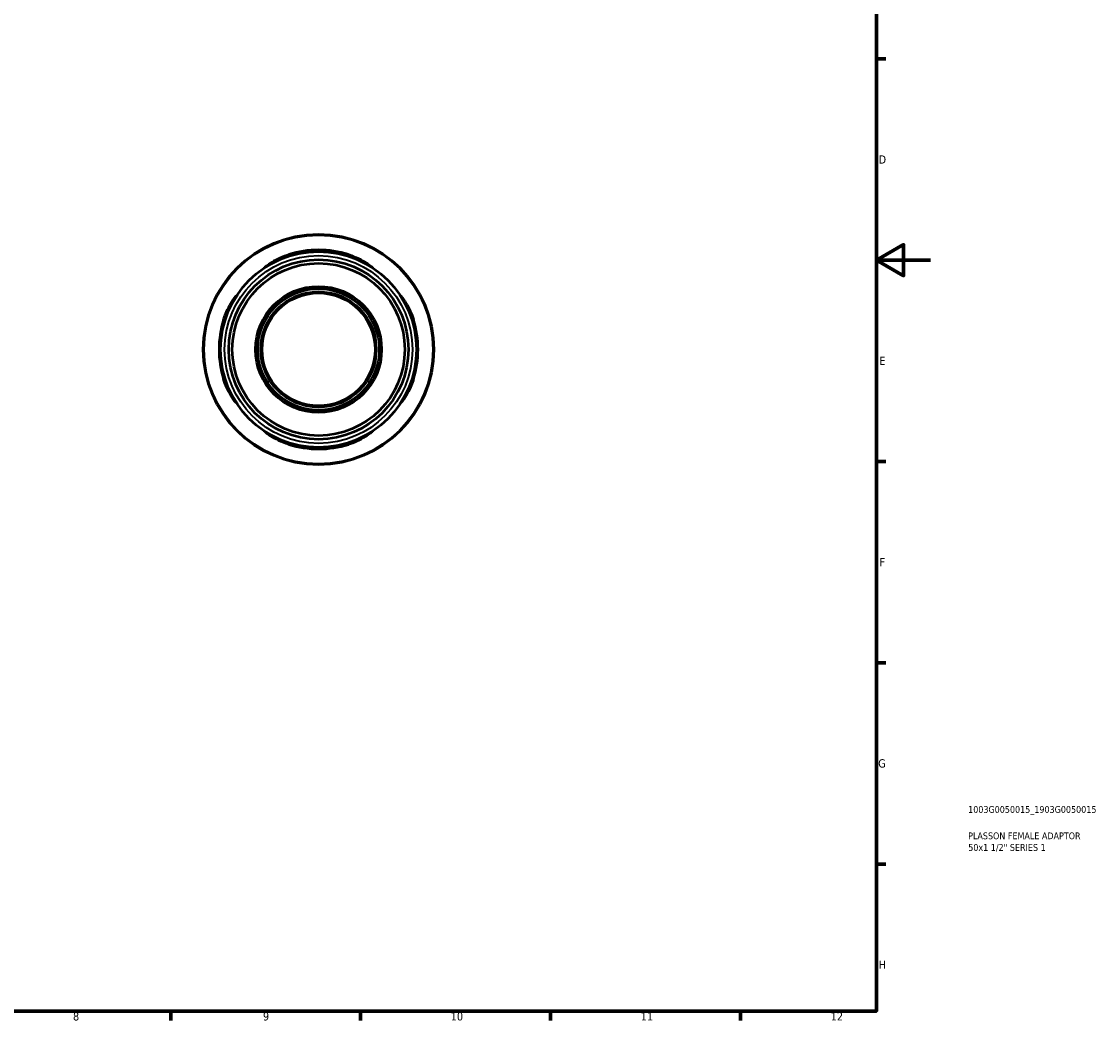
# Model space of a CAD drawing. Header units: millimetres. Extents: x 0 to 903, y 0 to 771.
# Tile 4 of 5: x 506 to 903, y 17 to 385. Entities that reach past the tile are written whole.
import ezdxf

# ---------------------------------------------------------------- set-up
doc = ezdxf.new("R2010")
doc.units = ezdxf.units.MM
for name, color, linetype, lineweight in [('Border (ANSI)', 7, 'Continuous', 70), ('Title (ISO)', 7, 'Continuous', 50), ('Visible (ANSI)', 7, 'Continuous', 50), ('Visible Narrow (ANSI)', 7, 'Continuous', 35)]:
    doc.layers.add(name, color=color, linetype=linetype, lineweight=lineweight)
doc.styles.add('Note Text (ANSI)', font='tahoma.ttf')
doc.styles.add('Note Text (ISO)', font='tahoma.ttf')

# ---------------------------------------------------------------- blocks, each defined once
blk = doc.blocks.new('Borders Default Border')
at = {"layer": 'Border (ANSI)'}
for p, q in [((821, 371.25), (824.45, 371.25)), ((821, 222.75), (824.45, 222.75)), ((821, 148.5), (824.45, 148.5)), ((821, 74.25), (824.45, 74.25)), ((560.67, 20), (560.67, 16.55)), ((630.75, 20), (630.75, 16.55)), ((700.83, 20), (700.83, 16.55)), ((770.92, 20), (770.92, 16.55))]:
    blk.add_line(p, q, dxfattribs=at)
at = {"layer": 'Border (ANSI)', "flags": 128}
for points in [[(20, 20), (20, 574), (821, 574), (821, 20), (20, 20)], [(841, 297), (821, 297), (831, 302.77), (831, 291.23), (821, 297)]]:
    blk.add_lwpolyline(points, dxfattribs=at)
at = {"layer": 'Border (ANSI)', "color": 230, "true_color": 0xff0080, "attachment_point": 7, "style": 'Note Text (ANSI)'}
for s, insert, char_height in [('D', (821.81, 332.6), 3.05), ('E', (822.05, 258.35), 3.05), ('F', (822.14, 184.1), 3.05), ('G', (821.66, 109.79), 3.05), ('H', (821.81, 35.6), 3.05), ('8', (524.63, 16.48), 3.05), ('9', (594.7, 16.49), 3.05), ('10', (663.96, 16.49), 3.048), ('11', (734.04, 16.55), 3.048), ('12', (804.13, 16.55), 3.048)]:
    blk.add_mtext(s, dxfattribs=dict(at, insert=insert, char_height=char_height))
blk = doc.blocks.new('Title Blocks ISO')
at = {"layer": 'Title (ISO)', "color": 232, "true_color": 0xca0064, "style": 'Note Text (ISO)'}
for tag, p in [('PART_NUMBER_001', (33.84, 73.13)), ('DESCRIPTION_001', (33.84, 63.4)), ('DESCRIPTION_002', (33.88, 59.12))]:
    blk.add_attdef(tag, p, '', height=2.5, dxfattribs=at)

msp = doc.modelspace()

# ---------------------------------------------------------------- linework, layer by layer
at = {"layer": 'Visible (ANSI)'}
for radius in [42.5, 36.125, 33.15, 31.805, 23.273, 22.422, 21.301, 20.833]:
    msp.add_circle((615.211, 264.055), radius, dxfattribs=at)
for start, end in [(72.5614, 107.4386), (162.5614, 197.4386), (342.5614, 17.4386), (252.5614, 287.4386)]:
    msp.add_arc((615.211, 264.055), 36.705, start, end, dxfattribs=at)
for points, knots in [([(597.047, 295.281), (596.628, 295.037), (596.278, 294.827), (595.757, 294.519), (595.584, 294.423), (595.41, 294.361), (595.468, 294.438), (595.91, 294.82), (596.334, 295.149), (597.591, 296.012), (598.489, 296.572), (600.49, 297.628), (601.577, 298.128), (603.218, 298.746), (603.713, 298.917), (604.211, 299.074)], [-2.1957791, -2.1957791, -2.1957791, -2.1957791, -1.964192, -1.964192, -1.7374465, -1.7374465, -1.4503622, -1.4503622, -1.1184014, -1.1184014, -0.715218, -0.715218, -0.3403247, -0.3403247, -0.1827527, -0.1827527, -0.1827527, -0.1827527]), ([(626.211, 299.074), (626.378, 299.021), (626.544, 298.967), (627.529, 298.637), (628.326, 298.327), (630.258, 297.479), (631.328, 296.91), (633.064, 295.867), (633.758, 295.386), (634.629, 294.728), (634.873, 294.517), (635.005, 294.352), (634.917, 294.382), (634.415, 294.663), (633.965, 294.939), (633.376, 295.281)], [-2.0069898, -2.0069898, -2.0069898, -2.0069898, -1.9547662, -1.9547662, -1.6960698, -1.6960698, -1.2934059, -1.2934059, -0.9152295, -0.9152295, -0.6077341, -0.6077341, -0.324475, -0.324475, 0, 0, 0, 0]), ([(580.193, 275.055), (580.245, 275.222), (580.299, 275.388), (580.63, 276.374), (580.94, 277.171), (581.788, 279.103), (582.357, 280.172), (583.4, 281.909), (583.881, 282.602), (584.539, 283.473), (584.75, 283.717), (584.915, 283.849), (584.885, 283.76), (584.604, 283.258), (584.328, 282.809), (583.986, 282.22)], [-2.0070603, -2.0070603, -2.0070603, -2.0070603, -1.9547788, -1.9547788, -1.6960099, -1.6960099, -1.2933591, -1.2933591, -0.9152029, -0.9152029, -0.6077326, -0.6077326, -0.3244824, -0.3244824, -0.00007, -0.00007, -0.00007, -0.00007]), ([(646.437, 282.22), (646.194, 282.639), (645.983, 282.988), (645.676, 283.51), (645.579, 283.682), (645.517, 283.857), (645.594, 283.798), (645.976, 283.357), (646.305, 282.932), (647.169, 281.676), (647.728, 280.778), (648.785, 278.777), (649.284, 277.689), (649.902, 276.048), (650.073, 275.554), (650.23, 275.055)], [-2.1957793, -2.1957793, -2.1957793, -2.1957793, -1.9642186, -1.9642186, -1.7374297, -1.7374297, -1.4503558, -1.4503558, -1.1184018, -1.1184018, -0.7152186, -0.7152186, -0.3403243, -0.3403243, -0.1827527, -0.1827527, -0.1827527, -0.1827527]), ([(583.986, 245.89), (584.229, 245.472), (584.44, 245.122), (584.747, 244.6), (584.844, 244.428), (584.906, 244.254), (584.829, 244.312), (584.447, 244.754), (584.118, 245.178), (583.254, 246.435), (582.695, 247.333), (581.638, 249.334), (581.139, 250.421), (580.521, 252.062), (580.35, 252.557), (580.193, 253.055)], [-2.1957793, -2.1957793, -2.1957793, -2.1957793, -1.9642186, -1.9642186, -1.7374297, -1.7374297, -1.4503558, -1.4503558, -1.1184018, -1.1184018, -0.7152186, -0.7152186, -0.3403243, -0.3403243, -0.1827527, -0.1827527, -0.1827527, -0.1827527]), ([(650.23, 253.055), (650.178, 252.889), (650.124, 252.722), (649.793, 251.737), (649.483, 250.939), (648.635, 249.008), (648.066, 247.938), (647.023, 246.202), (646.542, 245.508), (645.884, 244.637), (645.673, 244.393), (645.508, 244.262), (645.538, 244.35), (645.819, 244.852), (646.095, 245.302), (646.437, 245.89)], [-2.0070603, -2.0070603, -2.0070603, -2.0070603, -1.9547788, -1.9547788, -1.6960099, -1.6960099, -1.2933591, -1.2933591, -0.9152029, -0.9152029, -0.6077326, -0.6077326, -0.3244824, -0.3244824, -0.00007, -0.00007, -0.00007, -0.00007]), ([(604.211, 229.037), (604.045, 229.089), (603.879, 229.143), (602.893, 229.473), (602.096, 229.783), (600.164, 230.632), (599.094, 231.201), (597.358, 232.244), (596.664, 232.725), (595.794, 233.382), (595.55, 233.593), (595.418, 233.759), (595.506, 233.729), (596.009, 233.448), (596.458, 233.172), (597.047, 232.829)], [-2.0070603, -2.0070603, -2.0070603, -2.0070603, -1.9547788, -1.9547788, -1.6960099, -1.6960099, -1.2933591, -1.2933591, -0.9152029, -0.9152029, -0.6077326, -0.6077326, -0.3244824, -0.3244824, -0.00007, -0.00007, -0.00007, -0.00007]), ([(633.376, 232.829), (633.795, 233.073), (634.144, 233.284), (634.666, 233.591), (634.839, 233.687), (635.013, 233.75), (634.955, 233.672), (634.513, 233.291), (634.089, 232.962), (632.832, 232.098), (631.934, 231.538), (629.933, 230.482), (628.846, 229.983), (627.204, 229.364), (626.71, 229.193), (626.211, 229.037)], [-2.1957793, -2.1957793, -2.1957793, -2.1957793, -1.9642186, -1.9642186, -1.7374297, -1.7374297, -1.4503558, -1.4503558, -1.1184018, -1.1184018, -0.7152186, -0.7152186, -0.3403243, -0.3403243, -0.1827527, -0.1827527, -0.1827527, -0.1827527])]:
    msp.add_open_spline(points, degree=3, knots=knots, dxfattribs=at)
at = {"layer": 'Visible Narrow (ANSI)'}
for p, q in [((604.211, 298.495), (604.211, 299.043)), ((626.211, 299.043), (626.211, 298.495)), ((580.224, 275.055), (580.772, 275.055)), ((649.651, 275.055), (650.199, 275.055)), ((580.772, 253.055), (580.224, 253.055)), ((650.199, 253.055), (649.651, 253.055)), ((604.211, 229.067), (604.211, 229.615)), ((626.211, 229.615), (626.211, 229.067))]:
    msp.add_line(p, q, dxfattribs=at)
for radius in [42.185, 34.638]:
    msp.add_circle((615.211, 264.055), radius, dxfattribs=at)

# ---------------------------------------------------------------- block references
msp.add_blockref('Borders Default Border', (0, 0))
msp.add_blockref('Title Blocks ISO', (821, 20)).add_auto_attribs({'PART_NUMBER_001': '1003G0050015_1903G0050015', 'DESCRIPTION_001': 'PLASSON FEMALE ADAPTOR', 'DESCRIPTION_002': '50x1 1/2" SERIES 1'})

doc.saveas('drawing.dxf')
